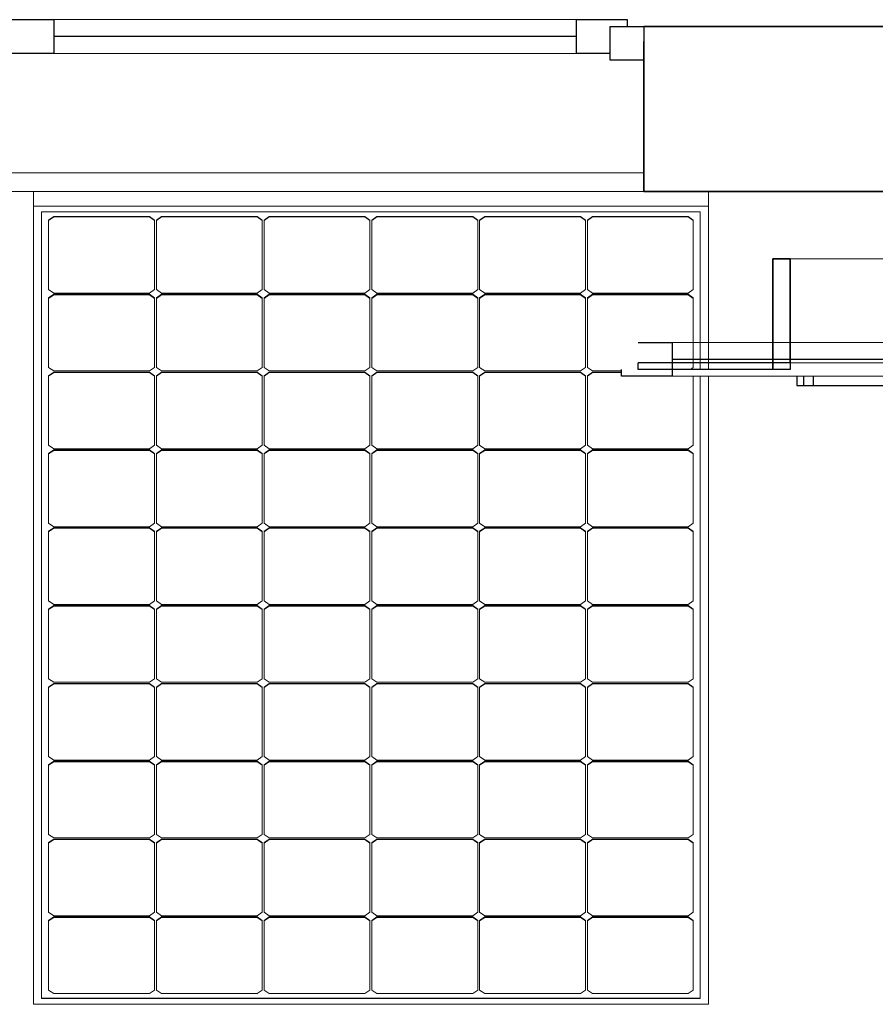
# Model space of a CAD drawing. Header units: metres. Extents: x -8.4 to -0.4, y -17.3 to -5.5.
# Tile 4 of 8: x -5.6 to -4.3, y -17.3 to -15.8. Entities that reach past the tile are written whole.
import ezdxf

# ---------------------------------------------------------------- set-up
doc = ezdxf.new("R2010")
doc.units = ezdxf.units.M
for name, color, linetype, lineweight in [('A-GENM', 13, 'Continuous', 18), ('A-GLAZ', 151, 'Continuous', 18), ('A-WALL', 113, 'Continuous', 18), ('I-WALL', 2, 'Continuous', 18)]:
    doc.layers.add(name, color=color, linetype=linetype, lineweight=lineweight)

# ---------------------------------------------------------------- blocks, each defined once
blk = doc.blocks.new('Ventana monoblock practicable_ 2 hojas sin cajon para poner emparchado - CA-02_ SALÓN - DORMITORIO SUR-215038-PRIMERA')
at = {"layer": 'A-GLAZ', "lineweight": 35}
for p, q in [((-0.95, -0.1), (-0.95, 0.0948)), ((0.95, 0.0948), (0.95, -0.1))]:
    blk.add_line(p, q, dxfattribs=at)
at = {"layer": 'A-GLAZ'}
for p, q in [((-0.95, 0.0948), (0.95, 0.0948)), ((-0.85, -0.0824), (-0.075, -0.0824)), ((0.85, -0.0824), (0.075, -0.0824)), ((-0.85, -0.1324), (-0.075, -0.1324)), ((0.85, -0.1324), (0.075, -0.1324))]:
    blk.add_line(p, q, dxfattribs=at)
at = {"layer": 'A-GLAZ', "lineweight": 25}
for p, q in [((-0.95, -0.1224), (-0.95, -0.0724)), ((-0.95, -0.0724), (-0.9, -0.0724)), ((-0.9, -0.0724), (-0.9, -0.1224)), ((0.95, -0.0724), (0.9, -0.0724)), ((0.9, -0.0724), (0.9, -0.1224)), ((0.95, -0.1224), (0.95, -0.0724)), ((-0.9, -0.0824), (-0.85, -0.0824)), ((-0.85, -0.0824), (-0.85, -0.1324)), ((-0.075, -0.1324), (-0.075, -0.0824)), ((-0.075, -0.0824), (0, -0.0824)), ((0, -0.0824), (0.075, -0.0824)), ((0, -0.0824), (0, -0.1324)), ((0.075, -0.0824), (0.075, -0.1324)), ((0.85, -0.0824), (0.9, -0.0824)), ((0.85, -0.0824), (0.85, -0.1324)), ((-0.85, -0.1074), (-0.075, -0.1074)), ((0.075, -0.1074), (0.85, -0.1074)), ((-0.9, -0.1224), (-0.95, -0.1224)), ((-0.925, -0.1324), (-0.925, -0.1224)), ((0.9, -0.1224), (0.95, -0.1224)), ((0.925, -0.1324), (0.925, -0.1224)), ((-0.85, -0.1324), (-0.925, -0.1324)), ((0, -0.1324), (-0.075, -0.1324)), ((0.075, -0.1324), (0, -0.1324)), ((0.85, -0.1324), (0.925, -0.1324))]:
    blk.add_line(p, q, dxfattribs=at)
blk = doc.blocks.new('Ventana oscilobatiente_ 1 hoja - Chimenea solar-215054-PRIMERA')
at = {"layer": 'A-GLAZ', "lineweight": 35}
for p, q in [((-0.325, -0.072), (-0.325, 0.082)), ((0.325, 0.082), (0.325, -0.072))]:
    blk.add_line(p, q, dxfattribs=at)
at = {"layer": 'A-GLAZ'}
for p, q in [((-0.325, 0.082), (0.325, 0.082)), ((0.5, -0.042), (-0.5, -0.042)), ((0.55, -0.072), (-0.55, -0.072)), ((-0.5, -0.092), (0.5, -0.092))]:
    blk.add_line(p, q, dxfattribs=at)
at = {"layer": 'A-GLAZ', "lineweight": 25}
for p, q in [((-0.55, -0.042), (-0.5, -0.042)), ((-0.5, -0.042), (-0.5, -0.092)), ((0.5, -0.042), (0.55, -0.042)), ((0.5, -0.042), (0.5, -0.092)), ((-0.55, -0.082), (-0.55, -0.072)), ((-0.325, -0.072), (-0.55, -0.072)), ((-0.5, -0.067), (0.5, -0.067)), ((-0.325, -0.072), (-0.325, -0.082)), ((0.325, -0.072), (0.325, -0.082)), ((0.55, -0.072), (0.325, -0.072)), ((0.55, -0.082), (0.55, -0.072)), ((-0.575, -0.092), (-0.575, -0.082)), ((-0.325, -0.082), (-0.55, -0.082)), ((0.3, -0.092), (0.3, -0.082)), ((0.325, -0.082), (0.55, -0.082)), ((-0.5, -0.092), (-0.575, -0.092)), ((-0.315, -0.092), (-0.315, -0.106)), ((-0.305, -0.092), (-0.305, -0.106)), ((-0.29, -0.106), (-0.29, -0.092)), ((0.29, -0.092), (0.29, -0.106)), ((0.5, -0.092), (0.3, -0.092)), ((0.305, -0.106), (0.305, -0.092)), ((0.315, -0.106), (0.315, -0.092)), ((-0.315, -0.106), (-0.29, -0.106)), ((-0.305, -0.106), (0.305, -0.106)), ((0.29, -0.106), (0.315, -0.106))]:
    blk.add_line(p, q, dxfattribs=at)
blk = doc.blocks.new('Kit Sunfix aero duo - Sunmodule Plus mono-144986-PRIMERA')
at = {"layer": 'A-GENM'}
for p, q in [((-5.5738, -16.1149), (-5.5738, -16.0931)), ((-4.5728, -16.0931), (-4.5728, -16.1149)), ((-5.5738, -17.2993), (-5.5738, -16.1149)), ((-4.5728, -16.1149), (-5.5738, -16.1149)), ((-5.5618, -16.1234), (-5.5618, -17.2908)), ((-4.5848, -16.1234), (-5.5618, -16.1234)), ((-4.5848, -16.3573), (-4.5848, -16.1234)), ((-4.5728, -16.1149), (-4.5728, -16.3573)), ((-5.5513, -16.1356), (-5.5438, -16.1303)), ((-5.5438, -16.131), (-5.5513, -16.1363)), ((-5.5513, -16.1363), (-5.5513, -16.1356)), ((-5.5513, -16.1363), (-5.5513, -16.2389)), ((-5.5438, -16.1303), (-5.4018, -16.1303)), ((-5.5438, -16.1303), (-5.5438, -16.131)), ((-5.4018, -16.131), (-5.5438, -16.131)), ((-5.4018, -16.1303), (-5.3943, -16.1356)), ((-5.4018, -16.131), (-5.4018, -16.1303)), ((-5.3943, -16.1363), (-5.4018, -16.131)), ((-5.3943, -16.1363), (-5.3943, -16.1356)), ((-5.3943, -16.2389), (-5.3943, -16.1363)), ((-5.3915, -16.1356), (-5.384, -16.1303)), ((-5.384, -16.131), (-5.3915, -16.1363)), ((-5.3915, -16.1363), (-5.3915, -16.1356)), ((-5.3915, -16.1363), (-5.3915, -16.2389)), ((-5.384, -16.1303), (-5.242, -16.1303)), ((-5.384, -16.1303), (-5.384, -16.131)), ((-5.242, -16.131), (-5.384, -16.131)), ((-5.242, -16.1303), (-5.2345, -16.1356)), ((-5.242, -16.131), (-5.242, -16.1303)), ((-5.2345, -16.1363), (-5.242, -16.131)), ((-5.2345, -16.1363), (-5.2345, -16.1356)), ((-5.2345, -16.2389), (-5.2345, -16.1363)), ((-5.2317, -16.1356), (-5.2242, -16.1303)), ((-5.2242, -16.131), (-5.2317, -16.1363)), ((-5.2317, -16.1363), (-5.2317, -16.1356)), ((-5.2317, -16.1363), (-5.2317, -16.2389)), ((-5.2242, -16.1303), (-5.0822, -16.1303)), ((-5.2242, -16.1303), (-5.2242, -16.131)), ((-5.0822, -16.131), (-5.2242, -16.131)), ((-5.0822, -16.1303), (-5.0747, -16.1356)), ((-5.0822, -16.131), (-5.0822, -16.1303)), ((-5.0747, -16.1363), (-5.0822, -16.131)), ((-5.0747, -16.1363), (-5.0747, -16.1356)), ((-5.0747, -16.2389), (-5.0747, -16.1363)), ((-5.0719, -16.1356), (-5.0644, -16.1303)), ((-5.0644, -16.131), (-5.0719, -16.1363)), ((-5.0719, -16.1363), (-5.0719, -16.1356)), ((-5.0719, -16.1363), (-5.0719, -16.2389)), ((-5.0644, -16.1303), (-4.9224, -16.1303)), ((-5.0644, -16.1303), (-5.0644, -16.131)), ((-4.9224, -16.131), (-5.0644, -16.131)), ((-4.9224, -16.1303), (-4.9149, -16.1356)), ((-4.9224, -16.131), (-4.9224, -16.1303)), ((-4.9149, -16.1363), (-4.9224, -16.131)), ((-4.9149, -16.1363), (-4.9149, -16.1356)), ((-4.9149, -16.2389), (-4.9149, -16.1363)), ((-4.9121, -16.1356), (-4.9046, -16.1303)), ((-4.9046, -16.131), (-4.9121, -16.1363)), ((-4.9121, -16.1363), (-4.9121, -16.1356)), ((-4.9121, -16.1363), (-4.9121, -16.2389)), ((-4.9046, -16.1303), (-4.7626, -16.1303)), ((-4.9046, -16.1303), (-4.9046, -16.131)), ((-4.7626, -16.131), (-4.9046, -16.131)), ((-4.7626, -16.1303), (-4.7551, -16.1356)), ((-4.7626, -16.131), (-4.7626, -16.1303)), ((-4.7551, -16.1363), (-4.7626, -16.131)), ((-4.7551, -16.1363), (-4.7551, -16.1356)), ((-4.7551, -16.2389), (-4.7551, -16.1363)), ((-4.7523, -16.1356), (-4.7448, -16.1303)), ((-4.7448, -16.131), (-4.7523, -16.1363)), ((-4.7523, -16.1363), (-4.7523, -16.1356)), ((-4.7523, -16.1363), (-4.7523, -16.2389)), ((-4.7448, -16.1303), (-4.6028, -16.1303)), ((-4.7448, -16.1303), (-4.7448, -16.131)), ((-4.6028, -16.131), (-4.7448, -16.131)), ((-4.6028, -16.1303), (-4.5953, -16.1356)), ((-4.6028, -16.131), (-4.6028, -16.1303)), ((-4.5953, -16.1363), (-4.6028, -16.131)), ((-4.5953, -16.1363), (-4.5953, -16.1356)), ((-4.5953, -16.2389), (-4.5953, -16.1363)), ((-5.5513, -16.2389), (-5.5438, -16.2442)), ((-5.5513, -16.2511), (-5.5438, -16.2458)), ((-5.5438, -16.2442), (-5.4018, -16.2442)), ((-5.5438, -16.2458), (-5.4018, -16.2458)), ((-5.5438, -16.2458), (-5.5438, -16.2465)), ((-5.4018, -16.2442), (-5.3943, -16.2389)), ((-5.4018, -16.2458), (-5.3943, -16.2511)), ((-5.4018, -16.2465), (-5.4018, -16.2458)), ((-5.3915, -16.2389), (-5.384, -16.2442)), ((-5.3915, -16.2511), (-5.384, -16.2458)), ((-5.384, -16.2442), (-5.242, -16.2442)), ((-5.384, -16.2458), (-5.242, -16.2458)), ((-5.384, -16.2458), (-5.384, -16.2465)), ((-5.242, -16.2442), (-5.2345, -16.2389)), ((-5.242, -16.2458), (-5.2345, -16.2511)), ((-5.242, -16.2465), (-5.242, -16.2458)), ((-5.2317, -16.2389), (-5.2242, -16.2442)), ((-5.2317, -16.2511), (-5.2242, -16.2458)), ((-5.2242, -16.2442), (-5.0822, -16.2442)), ((-5.2242, -16.2458), (-5.0822, -16.2458)), ((-5.2242, -16.2458), (-5.2242, -16.2465)), ((-5.0822, -16.2442), (-5.0747, -16.2389)), ((-5.0822, -16.2458), (-5.0747, -16.2511)), ((-5.0822, -16.2465), (-5.0822, -16.2458)), ((-5.0719, -16.2389), (-5.0644, -16.2442)), ((-5.0719, -16.2511), (-5.0644, -16.2458)), ((-5.0644, -16.2442), (-4.9224, -16.2442)), ((-5.0644, -16.2458), (-4.9224, -16.2458)), ((-5.0644, -16.2458), (-5.0644, -16.2465)), ((-4.9224, -16.2442), (-4.9149, -16.2389)), ((-4.9224, -16.2458), (-4.9149, -16.2511)), ((-4.9224, -16.2465), (-4.9224, -16.2458)), ((-4.9121, -16.2389), (-4.9046, -16.2442)), ((-4.9121, -16.2511), (-4.9046, -16.2458)), ((-4.9046, -16.2442), (-4.7626, -16.2442)), ((-4.9046, -16.2458), (-4.7626, -16.2458)), ((-4.9046, -16.2458), (-4.9046, -16.2465)), ((-4.7626, -16.2442), (-4.7551, -16.2389)), ((-4.7626, -16.2458), (-4.7551, -16.2511)), ((-4.7626, -16.2465), (-4.7626, -16.2458)), ((-4.7523, -16.2389), (-4.7448, -16.2442)), ((-4.7523, -16.2511), (-4.7448, -16.2458)), ((-4.7448, -16.2442), (-4.6028, -16.2442)), ((-4.7448, -16.2458), (-4.6028, -16.2458)), ((-4.7448, -16.2458), (-4.7448, -16.2465)), ((-4.6028, -16.2442), (-4.5953, -16.2389)), ((-4.6028, -16.2458), (-4.5953, -16.2511)), ((-4.6028, -16.2465), (-4.6028, -16.2458)), ((-5.5438, -16.2465), (-5.5513, -16.2518)), ((-5.5513, -16.2518), (-5.5513, -16.2511)), ((-5.5513, -16.2518), (-5.5513, -16.3543)), ((-5.4018, -16.2465), (-5.5438, -16.2465)), ((-5.3943, -16.2518), (-5.4018, -16.2465)), ((-5.3943, -16.2518), (-5.3943, -16.2511)), ((-5.3943, -16.3543), (-5.3943, -16.2518)), ((-5.384, -16.2465), (-5.3915, -16.2518)), ((-5.3915, -16.2518), (-5.3915, -16.2511)), ((-5.3915, -16.2518), (-5.3915, -16.3543)), ((-5.242, -16.2465), (-5.384, -16.2465)), ((-5.2345, -16.2518), (-5.242, -16.2465)), ((-5.2345, -16.2518), (-5.2345, -16.2511)), ((-5.2345, -16.3543), (-5.2345, -16.2518)), ((-5.2242, -16.2465), (-5.2317, -16.2518)), ((-5.2317, -16.2518), (-5.2317, -16.2511)), ((-5.2317, -16.2518), (-5.2317, -16.3543)), ((-5.0822, -16.2465), (-5.2242, -16.2465)), ((-5.0747, -16.2518), (-5.0822, -16.2465)), ((-5.0747, -16.2518), (-5.0747, -16.2511)), ((-5.0747, -16.3543), (-5.0747, -16.2518)), ((-5.0644, -16.2465), (-5.0719, -16.2518)), ((-5.0719, -16.2518), (-5.0719, -16.2511)), ((-5.0719, -16.2518), (-5.0719, -16.3543)), ((-4.9224, -16.2465), (-5.0644, -16.2465)), ((-4.9149, -16.2518), (-4.9224, -16.2465)), ((-4.9149, -16.2518), (-4.9149, -16.2511)), ((-4.9149, -16.3543), (-4.9149, -16.2518)), ((-4.9046, -16.2465), (-4.9121, -16.2518)), ((-4.9121, -16.2518), (-4.9121, -16.2511)), ((-4.9121, -16.2518), (-4.9121, -16.3543)), ((-4.7626, -16.2465), (-4.9046, -16.2465)), ((-4.7551, -16.2518), (-4.7626, -16.2465)), ((-4.7551, -16.2518), (-4.7551, -16.2511)), ((-4.7551, -16.3543), (-4.7551, -16.2518)), ((-4.7448, -16.2465), (-4.7523, -16.2518)), ((-4.7523, -16.2518), (-4.7523, -16.2511)), ((-4.7523, -16.2518), (-4.7523, -16.3543)), ((-4.6028, -16.2465), (-4.7448, -16.2465)), ((-4.5953, -16.2518), (-4.6028, -16.2465)), ((-4.5953, -16.2518), (-4.5953, -16.2511)), ((-4.5953, -16.3543), (-4.5953, -16.2518)), ((-5.5513, -16.3543), (-5.5438, -16.3596)), ((-5.5513, -16.3666), (-5.5438, -16.3613)), ((-5.5438, -16.362), (-5.5513, -16.3673)), ((-5.5438, -16.3596), (-5.4018, -16.3596)), ((-5.5438, -16.3613), (-5.4018, -16.3613)), ((-5.5438, -16.3613), (-5.5438, -16.362)), ((-5.4018, -16.362), (-5.5438, -16.362)), ((-5.4018, -16.3596), (-5.3943, -16.3543)), ((-5.4018, -16.3613), (-5.3943, -16.3666)), ((-5.4018, -16.362), (-5.4018, -16.3613)), ((-5.3943, -16.3673), (-5.4018, -16.362)), ((-5.3915, -16.3543), (-5.384, -16.3596)), ((-5.3915, -16.3666), (-5.384, -16.3613)), ((-5.384, -16.362), (-5.3915, -16.3673)), ((-5.384, -16.3596), (-5.242, -16.3596)), ((-5.384, -16.3613), (-5.242, -16.3613)), ((-5.384, -16.3613), (-5.384, -16.362)), ((-5.242, -16.362), (-5.384, -16.362)), ((-5.242, -16.3596), (-5.2345, -16.3543)), ((-5.242, -16.3613), (-5.2345, -16.3666)), ((-5.242, -16.362), (-5.242, -16.3613)), ((-5.2345, -16.3673), (-5.242, -16.362)), ((-5.2317, -16.3543), (-5.2242, -16.3596)), ((-5.2317, -16.3666), (-5.2242, -16.3613)), ((-5.2242, -16.362), (-5.2317, -16.3673)), ((-5.2242, -16.3596), (-5.0822, -16.3596)), ((-5.2242, -16.3613), (-5.0822, -16.3613)), ((-5.2242, -16.3613), (-5.2242, -16.362)), ((-5.0822, -16.362), (-5.2242, -16.362)), ((-5.0822, -16.3596), (-5.0747, -16.3543)), ((-5.0822, -16.3613), (-5.0747, -16.3666)), ((-5.0822, -16.362), (-5.0822, -16.3613)), ((-5.0747, -16.3673), (-5.0822, -16.362)), ((-5.0719, -16.3543), (-5.0644, -16.3596)), ((-5.0719, -16.3666), (-5.0644, -16.3613)), ((-5.0644, -16.362), (-5.0719, -16.3673)), ((-5.0644, -16.3596), (-4.9224, -16.3596)), ((-5.0644, -16.3613), (-4.9224, -16.3613)), ((-5.0644, -16.3613), (-5.0644, -16.362)), ((-4.9224, -16.362), (-5.0644, -16.362)), ((-4.9224, -16.3596), (-4.9149, -16.3543)), ((-4.9224, -16.3613), (-4.9149, -16.3666)), ((-4.9224, -16.362), (-4.9224, -16.3613)), ((-4.9149, -16.3673), (-4.9224, -16.362)), ((-4.9121, -16.3543), (-4.9046, -16.3596)), ((-4.9121, -16.3666), (-4.9046, -16.3613)), ((-4.9046, -16.362), (-4.9121, -16.3673)), ((-4.9046, -16.3596), (-4.7626, -16.3596)), ((-4.9046, -16.3613), (-4.7626, -16.3613)), ((-4.9046, -16.3613), (-4.9046, -16.362)), ((-4.7626, -16.362), (-4.9046, -16.362)), ((-4.7626, -16.3596), (-4.7551, -16.3543)), ((-4.7626, -16.3613), (-4.7551, -16.3666)), ((-4.7626, -16.362), (-4.7626, -16.3613)), ((-4.7551, -16.3673), (-4.7626, -16.362)), ((-4.7523, -16.3543), (-4.7448, -16.3596)), ((-4.7523, -16.3666), (-4.7448, -16.3613)), ((-4.7448, -16.362), (-4.7523, -16.3673)), ((-4.7448, -16.3596), (-4.7017, -16.3596)), ((-4.7448, -16.3613), (-4.7017, -16.3613)), ((-4.7448, -16.3613), (-4.7448, -16.362)), ((-4.7017, -16.362), (-4.7448, -16.362)), ((-4.5995, -16.3573), (-4.5953, -16.3543)), ((-5.5513, -16.3673), (-5.5513, -16.3666)), ((-5.5513, -16.3673), (-5.5513, -16.4698)), ((-5.3943, -16.3673), (-5.3943, -16.3666)), ((-5.3943, -16.4698), (-5.3943, -16.3673)), ((-5.3915, -16.3673), (-5.3915, -16.3666)), ((-5.3915, -16.3673), (-5.3915, -16.4698)), ((-5.2345, -16.3673), (-5.2345, -16.3666)), ((-5.2345, -16.4698), (-5.2345, -16.3673)), ((-5.2317, -16.3673), (-5.2317, -16.3666)), ((-5.2317, -16.3673), (-5.2317, -16.4698)), ((-5.0747, -16.3673), (-5.0747, -16.3666)), ((-5.0747, -16.4698), (-5.0747, -16.3673)), ((-5.0719, -16.3673), (-5.0719, -16.3666)), ((-5.0719, -16.3673), (-5.0719, -16.4698)), ((-4.9149, -16.3673), (-4.9149, -16.3666)), ((-4.9149, -16.4698), (-4.9149, -16.3673)), ((-4.9121, -16.3673), (-4.9121, -16.3666)), ((-4.9121, -16.3673), (-4.9121, -16.4698)), ((-4.7551, -16.3673), (-4.7551, -16.3666)), ((-4.7551, -16.4698), (-4.7551, -16.3673)), ((-4.7523, -16.3673), (-4.7523, -16.3666)), ((-4.7523, -16.3673), (-4.7523, -16.4698)), ((-4.5953, -16.4698), (-4.5953, -16.3673)), ((-4.5848, -17.2908), (-4.5848, -16.3673)), ((-4.5728, -16.3673), (-4.5728, -17.2993)), ((-5.5513, -16.4698), (-5.5438, -16.4751)), ((-5.5513, -16.482), (-5.5438, -16.4767)), ((-5.5438, -16.4774), (-5.5513, -16.4827)), ((-5.5438, -16.4751), (-5.4018, -16.4751)), ((-5.5438, -16.4767), (-5.4018, -16.4767)), ((-5.5438, -16.4767), (-5.5438, -16.4774)), ((-5.4018, -16.4774), (-5.5438, -16.4774)), ((-5.4018, -16.4751), (-5.3943, -16.4698)), ((-5.4018, -16.4767), (-5.3943, -16.482)), ((-5.4018, -16.4774), (-5.4018, -16.4767)), ((-5.3943, -16.4827), (-5.4018, -16.4774)), ((-5.3915, -16.4698), (-5.384, -16.4751)), ((-5.3915, -16.482), (-5.384, -16.4767)), ((-5.384, -16.4774), (-5.3915, -16.4827)), ((-5.384, -16.4751), (-5.242, -16.4751)), ((-5.384, -16.4767), (-5.242, -16.4767)), ((-5.384, -16.4767), (-5.384, -16.4774)), ((-5.242, -16.4774), (-5.384, -16.4774)), ((-5.242, -16.4751), (-5.2345, -16.4698)), ((-5.242, -16.4767), (-5.2345, -16.482)), ((-5.242, -16.4774), (-5.242, -16.4767)), ((-5.2345, -16.4827), (-5.242, -16.4774)), ((-5.2317, -16.4698), (-5.2242, -16.4751)), ((-5.2317, -16.482), (-5.2242, -16.4767)), ((-5.2242, -16.4774), (-5.2317, -16.4827)), ((-5.2242, -16.4751), (-5.0822, -16.4751)), ((-5.2242, -16.4767), (-5.0822, -16.4767)), ((-5.2242, -16.4767), (-5.2242, -16.4774)), ((-5.0822, -16.4774), (-5.2242, -16.4774)), ((-5.0822, -16.4751), (-5.0747, -16.4698)), ((-5.0822, -16.4767), (-5.0747, -16.482)), ((-5.0822, -16.4774), (-5.0822, -16.4767)), ((-5.0747, -16.4827), (-5.0822, -16.4774)), ((-5.0719, -16.4698), (-5.0644, -16.4751)), ((-5.0719, -16.482), (-5.0644, -16.4767)), ((-5.0644, -16.4774), (-5.0719, -16.4827)), ((-5.0644, -16.4751), (-4.9224, -16.4751)), ((-5.0644, -16.4767), (-4.9224, -16.4767)), ((-5.0644, -16.4767), (-5.0644, -16.4774)), ((-4.9224, -16.4774), (-5.0644, -16.4774)), ((-4.9224, -16.4751), (-4.9149, -16.4698)), ((-4.9224, -16.4767), (-4.9149, -16.482)), ((-4.9224, -16.4774), (-4.9224, -16.4767)), ((-4.9149, -16.4827), (-4.9224, -16.4774)), ((-4.9121, -16.4698), (-4.9046, -16.4751)), ((-4.9121, -16.482), (-4.9046, -16.4767)), ((-4.9046, -16.4774), (-4.9121, -16.4827)), ((-4.9046, -16.4751), (-4.7626, -16.4751)), ((-4.9046, -16.4767), (-4.7626, -16.4767)), ((-4.9046, -16.4767), (-4.9046, -16.4774)), ((-4.7626, -16.4774), (-4.9046, -16.4774)), ((-4.7626, -16.4751), (-4.7551, -16.4698)), ((-4.7626, -16.4767), (-4.7551, -16.482)), ((-4.7626, -16.4774), (-4.7626, -16.4767)), ((-4.7551, -16.4827), (-4.7626, -16.4774)), ((-4.7523, -16.4698), (-4.7448, -16.4751)), ((-4.7523, -16.482), (-4.7448, -16.4767)), ((-4.7448, -16.4774), (-4.7523, -16.4827)), ((-4.7448, -16.4751), (-4.6028, -16.4751)), ((-4.7448, -16.4767), (-4.6028, -16.4767)), ((-4.7448, -16.4767), (-4.7448, -16.4774)), ((-4.6028, -16.4774), (-4.7448, -16.4774)), ((-4.6028, -16.4751), (-4.5953, -16.4698)), ((-4.6028, -16.4767), (-4.5953, -16.482)), ((-4.6028, -16.4774), (-4.6028, -16.4767)), ((-4.5953, -16.4827), (-4.6028, -16.4774)), ((-5.5513, -16.4827), (-5.5513, -16.482)), ((-5.5513, -16.4827), (-5.5513, -16.5853)), ((-5.3943, -16.4827), (-5.3943, -16.482)), ((-5.3943, -16.5853), (-5.3943, -16.4827)), ((-5.3915, -16.4827), (-5.3915, -16.482)), ((-5.3915, -16.4827), (-5.3915, -16.5853)), ((-5.2345, -16.4827), (-5.2345, -16.482)), ((-5.2345, -16.5853), (-5.2345, -16.4827)), ((-5.2317, -16.4827), (-5.2317, -16.482)), ((-5.2317, -16.4827), (-5.2317, -16.5853)), ((-5.0747, -16.4827), (-5.0747, -16.482)), ((-5.0747, -16.5853), (-5.0747, -16.4827)), ((-5.0719, -16.4827), (-5.0719, -16.482)), ((-5.0719, -16.4827), (-5.0719, -16.5853)), ((-4.9149, -16.4827), (-4.9149, -16.482)), ((-4.9149, -16.5853), (-4.9149, -16.4827)), ((-4.9121, -16.4827), (-4.9121, -16.482)), ((-4.9121, -16.4827), (-4.9121, -16.5853)), ((-4.7551, -16.4827), (-4.7551, -16.482)), ((-4.7551, -16.5853), (-4.7551, -16.4827)), ((-4.7523, -16.4827), (-4.7523, -16.482)), ((-4.7523, -16.4827), (-4.7523, -16.5853)), ((-4.5953, -16.4827), (-4.5953, -16.482)), ((-4.5953, -16.5853), (-4.5953, -16.4827)), ((-5.5513, -16.5853), (-5.5438, -16.5906)), ((-5.5513, -16.5975), (-5.5438, -16.5922)), ((-5.5438, -16.5929), (-5.5513, -16.5982)), ((-5.5438, -16.5906), (-5.4018, -16.5906)), ((-5.5438, -16.5922), (-5.4018, -16.5922)), ((-5.5438, -16.5922), (-5.5438, -16.5929)), ((-5.4018, -16.5929), (-5.5438, -16.5929)), ((-5.4018, -16.5906), (-5.3943, -16.5853)), ((-5.4018, -16.5922), (-5.3943, -16.5975)), ((-5.4018, -16.5929), (-5.4018, -16.5922)), ((-5.3943, -16.5982), (-5.4018, -16.5929)), ((-5.3915, -16.5853), (-5.384, -16.5906)), ((-5.3915, -16.5975), (-5.384, -16.5922)), ((-5.384, -16.5929), (-5.3915, -16.5982)), ((-5.384, -16.5906), (-5.242, -16.5906)), ((-5.384, -16.5922), (-5.242, -16.5922)), ((-5.384, -16.5922), (-5.384, -16.5929)), ((-5.242, -16.5929), (-5.384, -16.5929)), ((-5.242, -16.5906), (-5.2345, -16.5853)), ((-5.242, -16.5922), (-5.2345, -16.5975)), ((-5.242, -16.5929), (-5.242, -16.5922)), ((-5.2345, -16.5982), (-5.242, -16.5929)), ((-5.2317, -16.5853), (-5.2242, -16.5906)), ((-5.2317, -16.5975), (-5.2242, -16.5922)), ((-5.2242, -16.5929), (-5.2317, -16.5982)), ((-5.2242, -16.5906), (-5.0822, -16.5906)), ((-5.2242, -16.5922), (-5.0822, -16.5922)), ((-5.2242, -16.5922), (-5.2242, -16.5929)), ((-5.0822, -16.5929), (-5.2242, -16.5929)), ((-5.0822, -16.5906), (-5.0747, -16.5853)), ((-5.0822, -16.5922), (-5.0747, -16.5975)), ((-5.0822, -16.5929), (-5.0822, -16.5922)), ((-5.0747, -16.5982), (-5.0822, -16.5929)), ((-5.0719, -16.5853), (-5.0644, -16.5906)), ((-5.0719, -16.5975), (-5.0644, -16.5922)), ((-5.0644, -16.5929), (-5.0719, -16.5982)), ((-5.0644, -16.5906), (-4.9224, -16.5906)), ((-5.0644, -16.5922), (-4.9224, -16.5922)), ((-5.0644, -16.5922), (-5.0644, -16.5929)), ((-4.9224, -16.5929), (-5.0644, -16.5929)), ((-4.9224, -16.5906), (-4.9149, -16.5853)), ((-4.9224, -16.5922), (-4.9149, -16.5975)), ((-4.9224, -16.5929), (-4.9224, -16.5922)), ((-4.9149, -16.5982), (-4.9224, -16.5929)), ((-4.9121, -16.5853), (-4.9046, -16.5906)), ((-4.9121, -16.5975), (-4.9046, -16.5922)), ((-4.9046, -16.5929), (-4.9121, -16.5982)), ((-4.9046, -16.5906), (-4.7626, -16.5906)), ((-4.9046, -16.5922), (-4.7626, -16.5922)), ((-4.9046, -16.5922), (-4.9046, -16.5929)), ((-4.7626, -16.5929), (-4.9046, -16.5929)), ((-4.7626, -16.5906), (-4.7551, -16.5853)), ((-4.7626, -16.5922), (-4.7551, -16.5975)), ((-4.7626, -16.5929), (-4.7626, -16.5922)), ((-4.7551, -16.5982), (-4.7626, -16.5929)), ((-4.7523, -16.5853), (-4.7448, -16.5906)), ((-4.7523, -16.5975), (-4.7448, -16.5922)), ((-4.7448, -16.5929), (-4.7523, -16.5982)), ((-4.7448, -16.5906), (-4.6028, -16.5906)), ((-4.7448, -16.5922), (-4.6028, -16.5922)), ((-4.7448, -16.5922), (-4.7448, -16.5929)), ((-4.6028, -16.5929), (-4.7448, -16.5929)), ((-4.6028, -16.5906), (-4.5953, -16.5853)), ((-4.6028, -16.5922), (-4.5953, -16.5975)), ((-4.6028, -16.5929), (-4.6028, -16.5922)), ((-4.5953, -16.5982), (-4.6028, -16.5929)), ((-5.5513, -16.5982), (-5.5513, -16.5975)), ((-5.5513, -16.5982), (-5.5513, -16.7008)), ((-5.3943, -16.5982), (-5.3943, -16.5975)), ((-5.3943, -16.7008), (-5.3943, -16.5982)), ((-5.3915, -16.5982), (-5.3915, -16.5975)), ((-5.3915, -16.5982), (-5.3915, -16.7008)), ((-5.2345, -16.5982), (-5.2345, -16.5975)), ((-5.2345, -16.7008), (-5.2345, -16.5982)), ((-5.2317, -16.5982), (-5.2317, -16.5975)), ((-5.2317, -16.5982), (-5.2317, -16.7008)), ((-5.0747, -16.5982), (-5.0747, -16.5975)), ((-5.0747, -16.7008), (-5.0747, -16.5982)), ((-5.0719, -16.5982), (-5.0719, -16.5975)), ((-5.0719, -16.5982), (-5.0719, -16.7008)), ((-4.9149, -16.5982), (-4.9149, -16.5975)), ((-4.9149, -16.7008), (-4.9149, -16.5982)), ((-4.9121, -16.5982), (-4.9121, -16.5975)), ((-4.9121, -16.5982), (-4.9121, -16.7008)), ((-4.7551, -16.5982), (-4.7551, -16.5975)), ((-4.7551, -16.7008), (-4.7551, -16.5982)), ((-4.7523, -16.5982), (-4.7523, -16.5975)), ((-4.7523, -16.5982), (-4.7523, -16.7008)), ((-4.5953, -16.5982), (-4.5953, -16.5975)), ((-4.5953, -16.7008), (-4.5953, -16.5982)), ((-5.5513, -16.7008), (-5.5438, -16.7061)), ((-5.5513, -16.713), (-5.5438, -16.7077)), ((-5.5438, -16.7084), (-5.5513, -16.7137)), ((-5.5513, -16.7137), (-5.5513, -16.713)), ((-5.5438, -16.7061), (-5.4018, -16.7061)), ((-5.5438, -16.7077), (-5.4018, -16.7077)), ((-5.5438, -16.7077), (-5.5438, -16.7084)), ((-5.4018, -16.7084), (-5.5438, -16.7084)), ((-5.4018, -16.7061), (-5.3943, -16.7008)), ((-5.4018, -16.7077), (-5.3943, -16.713)), ((-5.4018, -16.7084), (-5.4018, -16.7077)), ((-5.3943, -16.7137), (-5.4018, -16.7084)), ((-5.3943, -16.7137), (-5.3943, -16.713)), ((-5.3915, -16.7008), (-5.384, -16.7061)), ((-5.3915, -16.713), (-5.384, -16.7077)), ((-5.384, -16.7084), (-5.3915, -16.7137)), ((-5.3915, -16.7137), (-5.3915, -16.713)), ((-5.384, -16.7061), (-5.242, -16.7061)), ((-5.384, -16.7077), (-5.242, -16.7077)), ((-5.384, -16.7077), (-5.384, -16.7084)), ((-5.242, -16.7084), (-5.384, -16.7084)), ((-5.242, -16.7061), (-5.2345, -16.7008)), ((-5.242, -16.7077), (-5.2345, -16.713)), ((-5.242, -16.7084), (-5.242, -16.7077)), ((-5.2345, -16.7137), (-5.242, -16.7084)), ((-5.2345, -16.7137), (-5.2345, -16.713)), ((-5.2317, -16.7008), (-5.2242, -16.7061)), ((-5.2317, -16.713), (-5.2242, -16.7077)), ((-5.2242, -16.7084), (-5.2317, -16.7137)), ((-5.2317, -16.7137), (-5.2317, -16.713)), ((-5.2242, -16.7061), (-5.0822, -16.7061)), ((-5.2242, -16.7077), (-5.0822, -16.7077)), ((-5.2242, -16.7077), (-5.2242, -16.7084)), ((-5.0822, -16.7084), (-5.2242, -16.7084)), ((-5.0822, -16.7061), (-5.0747, -16.7008)), ((-5.0822, -16.7077), (-5.0747, -16.713)), ((-5.0822, -16.7084), (-5.0822, -16.7077)), ((-5.0747, -16.7137), (-5.0822, -16.7084)), ((-5.0747, -16.7137), (-5.0747, -16.713)), ((-5.0719, -16.7008), (-5.0644, -16.7061)), ((-5.0719, -16.713), (-5.0644, -16.7077)), ((-5.0644, -16.7084), (-5.0719, -16.7137)), ((-5.0719, -16.7137), (-5.0719, -16.713)), ((-5.0644, -16.7061), (-4.9224, -16.7061)), ((-5.0644, -16.7077), (-4.9224, -16.7077)), ((-5.0644, -16.7077), (-5.0644, -16.7084)), ((-4.9224, -16.7084), (-5.0644, -16.7084)), ((-4.9224, -16.7061), (-4.9149, -16.7008)), ((-4.9224, -16.7077), (-4.9149, -16.713)), ((-4.9224, -16.7084), (-4.9224, -16.7077)), ((-4.9149, -16.7137), (-4.9224, -16.7084)), ((-4.9149, -16.7137), (-4.9149, -16.713)), ((-4.9121, -16.7008), (-4.9046, -16.7061)), ((-4.9121, -16.713), (-4.9046, -16.7077)), ((-4.9046, -16.7084), (-4.9121, -16.7137)), ((-4.9121, -16.7137), (-4.9121, -16.713)), ((-4.9046, -16.7061), (-4.7626, -16.7061)), ((-4.9046, -16.7077), (-4.7626, -16.7077)), ((-4.9046, -16.7077), (-4.9046, -16.7084)), ((-4.7626, -16.7084), (-4.9046, -16.7084)), ((-4.7626, -16.7061), (-4.7551, -16.7008)), ((-4.7626, -16.7077), (-4.7551, -16.713)), ((-4.7626, -16.7084), (-4.7626, -16.7077)), ((-4.7551, -16.7137), (-4.7626, -16.7084)), ((-4.7551, -16.7137), (-4.7551, -16.713)), ((-4.7523, -16.7008), (-4.7448, -16.7061)), ((-4.7523, -16.713), (-4.7448, -16.7077)), ((-4.7448, -16.7084), (-4.7523, -16.7137)), ((-4.7523, -16.7137), (-4.7523, -16.713)), ((-4.7448, -16.7061), (-4.6028, -16.7061)), ((-4.7448, -16.7077), (-4.6028, -16.7077)), ((-4.7448, -16.7077), (-4.7448, -16.7084)), ((-4.6028, -16.7084), (-4.7448, -16.7084)), ((-4.6028, -16.7061), (-4.5953, -16.7008)), ((-4.6028, -16.7077), (-4.5953, -16.713)), ((-4.6028, -16.7084), (-4.6028, -16.7077)), ((-4.5953, -16.7137), (-4.6028, -16.7084)), ((-4.5953, -16.7137), (-4.5953, -16.713)), ((-5.5513, -16.7137), (-5.5513, -16.8162)), ((-5.3943, -16.8162), (-5.3943, -16.7137)), ((-5.3915, -16.7137), (-5.3915, -16.8162)), ((-5.2345, -16.8162), (-5.2345, -16.7137)), ((-5.2317, -16.7137), (-5.2317, -16.8162)), ((-5.0747, -16.8162), (-5.0747, -16.7137)), ((-5.0719, -16.7137), (-5.0719, -16.8162)), ((-4.9149, -16.8162), (-4.9149, -16.7137)), ((-4.9121, -16.7137), (-4.9121, -16.8162)), ((-4.7551, -16.8162), (-4.7551, -16.7137)), ((-4.7523, -16.7137), (-4.7523, -16.8162)), ((-4.5953, -16.8162), (-4.5953, -16.7137)), ((-5.5513, -16.8162), (-5.5438, -16.8215)), ((-5.5513, -16.8285), (-5.5438, -16.8232)), ((-5.5438, -16.8239), (-5.5513, -16.8292)), ((-5.5513, -16.8292), (-5.5513, -16.8285)), ((-5.5513, -16.8292), (-5.5513, -16.9317)), ((-5.5438, -16.8215), (-5.4018, -16.8215)), ((-5.5438, -16.8232), (-5.4018, -16.8232)), ((-5.5438, -16.8232), (-5.5438, -16.8239)), ((-5.4018, -16.8239), (-5.5438, -16.8239)), ((-5.4018, -16.8215), (-5.3943, -16.8162)), ((-5.4018, -16.8232), (-5.3943, -16.8285)), ((-5.4018, -16.8239), (-5.4018, -16.8232)), ((-5.3943, -16.8292), (-5.4018, -16.8239)), ((-5.3943, -16.8292), (-5.3943, -16.8285)), ((-5.3943, -16.9317), (-5.3943, -16.8292)), ((-5.3915, -16.8162), (-5.384, -16.8215)), ((-5.3915, -16.8285), (-5.384, -16.8232)), ((-5.384, -16.8239), (-5.3915, -16.8292)), ((-5.3915, -16.8292), (-5.3915, -16.8285)), ((-5.3915, -16.8292), (-5.3915, -16.9317)), ((-5.384, -16.8215), (-5.242, -16.8215)), ((-5.384, -16.8232), (-5.242, -16.8232)), ((-5.384, -16.8232), (-5.384, -16.8239)), ((-5.242, -16.8239), (-5.384, -16.8239)), ((-5.242, -16.8215), (-5.2345, -16.8162)), ((-5.242, -16.8232), (-5.2345, -16.8285)), ((-5.242, -16.8239), (-5.242, -16.8232)), ((-5.2345, -16.8292), (-5.242, -16.8239)), ((-5.2345, -16.8292), (-5.2345, -16.8285)), ((-5.2345, -16.9317), (-5.2345, -16.8292)), ((-5.2317, -16.8162), (-5.2242, -16.8215)), ((-5.2317, -16.8285), (-5.2242, -16.8232)), ((-5.2242, -16.8239), (-5.2317, -16.8292)), ((-5.2317, -16.8292), (-5.2317, -16.8285)), ((-5.2317, -16.8292), (-5.2317, -16.9317)), ((-5.2242, -16.8215), (-5.0822, -16.8215)), ((-5.2242, -16.8232), (-5.0822, -16.8232)), ((-5.2242, -16.8232), (-5.2242, -16.8239)), ((-5.0822, -16.8239), (-5.2242, -16.8239)), ((-5.0822, -16.8215), (-5.0747, -16.8162)), ((-5.0822, -16.8232), (-5.0747, -16.8285)), ((-5.0822, -16.8239), (-5.0822, -16.8232)), ((-5.0747, -16.8292), (-5.0822, -16.8239)), ((-5.0747, -16.8292), (-5.0747, -16.8285)), ((-5.0747, -16.9317), (-5.0747, -16.8292)), ((-5.0719, -16.8162), (-5.0644, -16.8215)), ((-5.0719, -16.8285), (-5.0644, -16.8232)), ((-5.0644, -16.8239), (-5.0719, -16.8292)), ((-5.0719, -16.8292), (-5.0719, -16.8285)), ((-5.0719, -16.8292), (-5.0719, -16.9317)), ((-5.0644, -16.8215), (-4.9224, -16.8215)), ((-5.0644, -16.8232), (-4.9224, -16.8232)), ((-5.0644, -16.8232), (-5.0644, -16.8239)), ((-4.9224, -16.8239), (-5.0644, -16.8239)), ((-4.9224, -16.8215), (-4.9149, -16.8162)), ((-4.9224, -16.8232), (-4.9149, -16.8285)), ((-4.9224, -16.8239), (-4.9224, -16.8232)), ((-4.9149, -16.8292), (-4.9224, -16.8239)), ((-4.9149, -16.8292), (-4.9149, -16.8285)), ((-4.9149, -16.9317), (-4.9149, -16.8292)), ((-4.9121, -16.8162), (-4.9046, -16.8215)), ((-4.9121, -16.8285), (-4.9046, -16.8232)), ((-4.9046, -16.8239), (-4.9121, -16.8292)), ((-4.9121, -16.8292), (-4.9121, -16.8285)), ((-4.9121, -16.8292), (-4.9121, -16.9317)), ((-4.9046, -16.8215), (-4.7626, -16.8215)), ((-4.9046, -16.8232), (-4.7626, -16.8232)), ((-4.9046, -16.8232), (-4.9046, -16.8239)), ((-4.7626, -16.8239), (-4.9046, -16.8239)), ((-4.7626, -16.8215), (-4.7551, -16.8162)), ((-4.7626, -16.8232), (-4.7551, -16.8285)), ((-4.7626, -16.8239), (-4.7626, -16.8232)), ((-4.7551, -16.8292), (-4.7626, -16.8239)), ((-4.7551, -16.8292), (-4.7551, -16.8285)), ((-4.7551, -16.9317), (-4.7551, -16.8292)), ((-4.7523, -16.8162), (-4.7448, -16.8215)), ((-4.7523, -16.8285), (-4.7448, -16.8232)), ((-4.7448, -16.8239), (-4.7523, -16.8292)), ((-4.7523, -16.8292), (-4.7523, -16.8285)), ((-4.7523, -16.8292), (-4.7523, -16.9317)), ((-4.7448, -16.8215), (-4.6028, -16.8215)), ((-4.7448, -16.8232), (-4.6028, -16.8232)), ((-4.7448, -16.8232), (-4.7448, -16.8239)), ((-4.6028, -16.8239), (-4.7448, -16.8239)), ((-4.6028, -16.8215), (-4.5953, -16.8162)), ((-4.6028, -16.8232), (-4.5953, -16.8285)), ((-4.6028, -16.8239), (-4.6028, -16.8232)), ((-4.5953, -16.8292), (-4.6028, -16.8239)), ((-4.5953, -16.8292), (-4.5953, -16.8285)), ((-4.5953, -16.9317), (-4.5953, -16.8292)), ((-5.5513, -16.9317), (-5.5438, -16.937)), ((-5.4018, -16.937), (-5.3943, -16.9317)), ((-5.3915, -16.9317), (-5.384, -16.937)), ((-5.242, -16.937), (-5.2345, -16.9317)), ((-5.2317, -16.9317), (-5.2242, -16.937)), ((-5.0822, -16.937), (-5.0747, -16.9317)), ((-5.0719, -16.9317), (-5.0644, -16.937)), ((-4.9224, -16.937), (-4.9149, -16.9317)), ((-4.9121, -16.9317), (-4.9046, -16.937)), ((-4.7626, -16.937), (-4.7551, -16.9317)), ((-4.7523, -16.9317), (-4.7448, -16.937)), ((-4.6028, -16.937), (-4.5953, -16.9317)), ((-5.5513, -16.9439), (-5.5438, -16.9386)), ((-5.5438, -16.9393), (-5.5513, -16.9446)), ((-5.5513, -16.9446), (-5.5513, -16.9439)), ((-5.5513, -16.9446), (-5.5513, -17.0472)), ((-5.5438, -16.937), (-5.4018, -16.937)), ((-5.5438, -16.9386), (-5.4018, -16.9386)), ((-5.5438, -16.9386), (-5.5438, -16.9393)), ((-5.4018, -16.9393), (-5.5438, -16.9393)), ((-5.4018, -16.9386), (-5.3943, -16.9439)), ((-5.4018, -16.9393), (-5.4018, -16.9386)), ((-5.3943, -16.9446), (-5.4018, -16.9393)), ((-5.3943, -16.9446), (-5.3943, -16.9439)), ((-5.3943, -17.0472), (-5.3943, -16.9446)), ((-5.3915, -16.9439), (-5.384, -16.9386)), ((-5.384, -16.9393), (-5.3915, -16.9446)), ((-5.3915, -16.9446), (-5.3915, -16.9439)), ((-5.3915, -16.9446), (-5.3915, -17.0472)), ((-5.384, -16.937), (-5.242, -16.937)), ((-5.384, -16.9386), (-5.242, -16.9386)), ((-5.384, -16.9386), (-5.384, -16.9393)), ((-5.242, -16.9393), (-5.384, -16.9393)), ((-5.242, -16.9386), (-5.2345, -16.9439)), ((-5.242, -16.9393), (-5.242, -16.9386)), ((-5.2345, -16.9446), (-5.242, -16.9393)), ((-5.2345, -16.9446), (-5.2345, -16.9439)), ((-5.2345, -17.0472), (-5.2345, -16.9446)), ((-5.2317, -16.9439), (-5.2242, -16.9386)), ((-5.2242, -16.9393), (-5.2317, -16.9446)), ((-5.2317, -16.9446), (-5.2317, -16.9439)), ((-5.2317, -16.9446), (-5.2317, -17.0472)), ((-5.2242, -16.937), (-5.0822, -16.937)), ((-5.2242, -16.9386), (-5.0822, -16.9386)), ((-5.2242, -16.9386), (-5.2242, -16.9393)), ((-5.0822, -16.9393), (-5.2242, -16.9393)), ((-5.0822, -16.9386), (-5.0747, -16.9439)), ((-5.0822, -16.9393), (-5.0822, -16.9386)), ((-5.0747, -16.9446), (-5.0822, -16.9393)), ((-5.0747, -16.9446), (-5.0747, -16.9439)), ((-5.0747, -17.0472), (-5.0747, -16.9446)), ((-5.0719, -16.9439), (-5.0644, -16.9386)), ((-5.0644, -16.9393), (-5.0719, -16.9446)), ((-5.0719, -16.9446), (-5.0719, -16.9439)), ((-5.0719, -16.9446), (-5.0719, -17.0472)), ((-5.0644, -16.937), (-4.9224, -16.937)), ((-5.0644, -16.9386), (-4.9224, -16.9386)), ((-5.0644, -16.9386), (-5.0644, -16.9393)), ((-4.9224, -16.9393), (-5.0644, -16.9393)), ((-4.9224, -16.9386), (-4.9149, -16.9439)), ((-4.9224, -16.9393), (-4.9224, -16.9386)), ((-4.9149, -16.9446), (-4.9224, -16.9393)), ((-4.9149, -16.9446), (-4.9149, -16.9439)), ((-4.9149, -17.0472), (-4.9149, -16.9446)), ((-4.9121, -16.9439), (-4.9046, -16.9386)), ((-4.9046, -16.9393), (-4.9121, -16.9446)), ((-4.9121, -16.9446), (-4.9121, -16.9439)), ((-4.9121, -16.9446), (-4.9121, -17.0472)), ((-4.9046, -16.937), (-4.7626, -16.937)), ((-4.9046, -16.9386), (-4.7626, -16.9386)), ((-4.9046, -16.9386), (-4.9046, -16.9393)), ((-4.7626, -16.9393), (-4.9046, -16.9393)), ((-4.7626, -16.9386), (-4.7551, -16.9439)), ((-4.7626, -16.9393), (-4.7626, -16.9386)), ((-4.7551, -16.9446), (-4.7626, -16.9393)), ((-4.7551, -16.9446), (-4.7551, -16.9439)), ((-4.7551, -17.0472), (-4.7551, -16.9446)), ((-4.7523, -16.9439), (-4.7448, -16.9386)), ((-4.7448, -16.9393), (-4.7523, -16.9446)), ((-4.7523, -16.9446), (-4.7523, -16.9439)), ((-4.7523, -16.9446), (-4.7523, -17.0472)), ((-4.7448, -16.937), (-4.6028, -16.937)), ((-4.7448, -16.9386), (-4.6028, -16.9386)), ((-4.7448, -16.9386), (-4.7448, -16.9393)), ((-4.6028, -16.9393), (-4.7448, -16.9393)), ((-4.6028, -16.9386), (-4.5953, -16.9439)), ((-4.6028, -16.9393), (-4.6028, -16.9386)), ((-4.5953, -16.9446), (-4.6028, -16.9393)), ((-4.5953, -16.9446), (-4.5953, -16.9439)), ((-4.5953, -17.0472), (-4.5953, -16.9446)), ((-5.5513, -17.0472), (-5.5438, -17.0525)), ((-5.4018, -17.0525), (-5.3943, -17.0472)), ((-5.3915, -17.0472), (-5.384, -17.0525)), ((-5.242, -17.0525), (-5.2345, -17.0472)), ((-5.2317, -17.0472), (-5.2242, -17.0525)), ((-5.0822, -17.0525), (-5.0747, -17.0472)), ((-5.0719, -17.0472), (-5.0644, -17.0525)), ((-4.9224, -17.0525), (-4.9149, -17.0472)), ((-4.9121, -17.0472), (-4.9046, -17.0525)), ((-4.7626, -17.0525), (-4.7551, -17.0472)), ((-4.7523, -17.0472), (-4.7448, -17.0525)), ((-4.6028, -17.0525), (-4.5953, -17.0472)), ((-5.5513, -17.0594), (-5.5438, -17.0541)), ((-5.5438, -17.0548), (-5.5513, -17.0601)), ((-5.5513, -17.0601), (-5.5513, -17.0594)), ((-5.5513, -17.0601), (-5.5513, -17.1626)), ((-5.5438, -17.0525), (-5.4018, -17.0525)), ((-5.5438, -17.0541), (-5.4018, -17.0541)), ((-5.5438, -17.0541), (-5.5438, -17.0548)), ((-5.4018, -17.0548), (-5.5438, -17.0548)), ((-5.4018, -17.0541), (-5.3943, -17.0594)), ((-5.4018, -17.0548), (-5.4018, -17.0541)), ((-5.3943, -17.0601), (-5.4018, -17.0548)), ((-5.3943, -17.0601), (-5.3943, -17.0594)), ((-5.3943, -17.1626), (-5.3943, -17.0601)), ((-5.3915, -17.0594), (-5.384, -17.0541)), ((-5.384, -17.0548), (-5.3915, -17.0601)), ((-5.3915, -17.0601), (-5.3915, -17.0594)), ((-5.3915, -17.0601), (-5.3915, -17.1626)), ((-5.384, -17.0525), (-5.242, -17.0525)), ((-5.384, -17.0541), (-5.242, -17.0541)), ((-5.384, -17.0541), (-5.384, -17.0548)), ((-5.242, -17.0548), (-5.384, -17.0548)), ((-5.242, -17.0541), (-5.2345, -17.0594)), ((-5.242, -17.0548), (-5.242, -17.0541)), ((-5.2345, -17.0601), (-5.242, -17.0548)), ((-5.2345, -17.0601), (-5.2345, -17.0594)), ((-5.2345, -17.1626), (-5.2345, -17.0601)), ((-5.2317, -17.0594), (-5.2242, -17.0541)), ((-5.2242, -17.0548), (-5.2317, -17.0601)), ((-5.2317, -17.0601), (-5.2317, -17.0594)), ((-5.2317, -17.0601), (-5.2317, -17.1626)), ((-5.2242, -17.0525), (-5.0822, -17.0525)), ((-5.2242, -17.0541), (-5.0822, -17.0541)), ((-5.2242, -17.0541), (-5.2242, -17.0548)), ((-5.0822, -17.0548), (-5.2242, -17.0548)), ((-5.0822, -17.0541), (-5.0747, -17.0594)), ((-5.0822, -17.0548), (-5.0822, -17.0541)), ((-5.0747, -17.0601), (-5.0822, -17.0548)), ((-5.0747, -17.0601), (-5.0747, -17.0594)), ((-5.0747, -17.1626), (-5.0747, -17.0601)), ((-5.0719, -17.0594), (-5.0644, -17.0541)), ((-5.0644, -17.0548), (-5.0719, -17.0601)), ((-5.0719, -17.0601), (-5.0719, -17.0594)), ((-5.0719, -17.0601), (-5.0719, -17.1626)), ((-5.0644, -17.0525), (-4.9224, -17.0525)), ((-5.0644, -17.0541), (-4.9224, -17.0541)), ((-5.0644, -17.0541), (-5.0644, -17.0548)), ((-4.9224, -17.0548), (-5.0644, -17.0548)), ((-4.9224, -17.0541), (-4.9149, -17.0594)), ((-4.9224, -17.0548), (-4.9224, -17.0541)), ((-4.9149, -17.0601), (-4.9224, -17.0548)), ((-4.9149, -17.0601), (-4.9149, -17.0594)), ((-4.9149, -17.1626), (-4.9149, -17.0601)), ((-4.9121, -17.0594), (-4.9046, -17.0541)), ((-4.9046, -17.0548), (-4.9121, -17.0601)), ((-4.9121, -17.0601), (-4.9121, -17.0594)), ((-4.9121, -17.0601), (-4.9121, -17.1626)), ((-4.9046, -17.0525), (-4.7626, -17.0525)), ((-4.9046, -17.0541), (-4.7626, -17.0541)), ((-4.9046, -17.0541), (-4.9046, -17.0548)), ((-4.7626, -17.0548), (-4.9046, -17.0548)), ((-4.7626, -17.0541), (-4.7551, -17.0594)), ((-4.7626, -17.0548), (-4.7626, -17.0541)), ((-4.7551, -17.0601), (-4.7626, -17.0548)), ((-4.7551, -17.0601), (-4.7551, -17.0594)), ((-4.7551, -17.1626), (-4.7551, -17.0601)), ((-4.7523, -17.0594), (-4.7448, -17.0541)), ((-4.7448, -17.0548), (-4.7523, -17.0601)), ((-4.7523, -17.0601), (-4.7523, -17.0594)), ((-4.7523, -17.0601), (-4.7523, -17.1626)), ((-4.7448, -17.0525), (-4.6028, -17.0525)), ((-4.7448, -17.0541), (-4.6028, -17.0541)), ((-4.7448, -17.0541), (-4.7448, -17.0548)), ((-4.6028, -17.0548), (-4.7448, -17.0548)), ((-4.6028, -17.0541), (-4.5953, -17.0594)), ((-4.6028, -17.0548), (-4.6028, -17.0541)), ((-4.5953, -17.0601), (-4.6028, -17.0548)), ((-4.5953, -17.0601), (-4.5953, -17.0594)), ((-4.5953, -17.1626), (-4.5953, -17.0601)), ((-5.5513, -17.1626), (-5.5438, -17.1679)), ((-5.4018, -17.1679), (-5.3943, -17.1626)), ((-5.3915, -17.1626), (-5.384, -17.1679)), ((-5.242, -17.1679), (-5.2345, -17.1626)), ((-5.2317, -17.1626), (-5.2242, -17.1679)), ((-5.0822, -17.1679), (-5.0747, -17.1626)), ((-5.0719, -17.1626), (-5.0644, -17.1679)), ((-4.9224, -17.1679), (-4.9149, -17.1626)), ((-4.9121, -17.1626), (-4.9046, -17.1679)), ((-4.7626, -17.1679), (-4.7551, -17.1626)), ((-4.7523, -17.1626), (-4.7448, -17.1679)), ((-4.6028, -17.1679), (-4.5953, -17.1626)), ((-5.5513, -17.1749), (-5.5438, -17.1696)), ((-5.5438, -17.1703), (-5.5513, -17.1756)), ((-5.5513, -17.1756), (-5.5513, -17.1749)), ((-5.5513, -17.1756), (-5.5513, -17.2781)), ((-5.5438, -17.1679), (-5.4018, -17.1679)), ((-5.5438, -17.1696), (-5.4018, -17.1696)), ((-5.5438, -17.1696), (-5.5438, -17.1703)), ((-5.4018, -17.1703), (-5.5438, -17.1703)), ((-5.4018, -17.1696), (-5.3943, -17.1749)), ((-5.4018, -17.1703), (-5.4018, -17.1696)), ((-5.3943, -17.1756), (-5.4018, -17.1703)), ((-5.3943, -17.1756), (-5.3943, -17.1749)), ((-5.3943, -17.2781), (-5.3943, -17.1756)), ((-5.3915, -17.1749), (-5.384, -17.1696)), ((-5.384, -17.1703), (-5.3915, -17.1756)), ((-5.3915, -17.1756), (-5.3915, -17.1749)), ((-5.3915, -17.1756), (-5.3915, -17.2781)), ((-5.384, -17.1679), (-5.242, -17.1679)), ((-5.384, -17.1696), (-5.242, -17.1696)), ((-5.384, -17.1696), (-5.384, -17.1703)), ((-5.242, -17.1703), (-5.384, -17.1703)), ((-5.242, -17.1696), (-5.2345, -17.1749)), ((-5.242, -17.1703), (-5.242, -17.1696)), ((-5.2345, -17.1756), (-5.242, -17.1703)), ((-5.2345, -17.1756), (-5.2345, -17.1749)), ((-5.2345, -17.2781), (-5.2345, -17.1756)), ((-5.2317, -17.1749), (-5.2242, -17.1696)), ((-5.2242, -17.1703), (-5.2317, -17.1756)), ((-5.2317, -17.1756), (-5.2317, -17.1749)), ((-5.2317, -17.1756), (-5.2317, -17.2781)), ((-5.2242, -17.1679), (-5.0822, -17.1679)), ((-5.2242, -17.1696), (-5.0822, -17.1696)), ((-5.2242, -17.1696), (-5.2242, -17.1703)), ((-5.0822, -17.1703), (-5.2242, -17.1703)), ((-5.0822, -17.1696), (-5.0747, -17.1749)), ((-5.0822, -17.1703), (-5.0822, -17.1696)), ((-5.0747, -17.1756), (-5.0822, -17.1703)), ((-5.0747, -17.1756), (-5.0747, -17.1749)), ((-5.0747, -17.2781), (-5.0747, -17.1756)), ((-5.0719, -17.1749), (-5.0644, -17.1696)), ((-5.0644, -17.1703), (-5.0719, -17.1756)), ((-5.0719, -17.1756), (-5.0719, -17.1749)), ((-5.0719, -17.1756), (-5.0719, -17.2781)), ((-5.0644, -17.1679), (-4.9224, -17.1679)), ((-5.0644, -17.1696), (-4.9224, -17.1696)), ((-5.0644, -17.1696), (-5.0644, -17.1703)), ((-4.9224, -17.1703), (-5.0644, -17.1703)), ((-4.9224, -17.1696), (-4.9149, -17.1749)), ((-4.9224, -17.1703), (-4.9224, -17.1696)), ((-4.9149, -17.1756), (-4.9224, -17.1703)), ((-4.9149, -17.1756), (-4.9149, -17.1749)), ((-4.9149, -17.2781), (-4.9149, -17.1756)), ((-4.9121, -17.1749), (-4.9046, -17.1696)), ((-4.9046, -17.1703), (-4.9121, -17.1756)), ((-4.9121, -17.1756), (-4.9121, -17.1749)), ((-4.9121, -17.1756), (-4.9121, -17.2781)), ((-4.9046, -17.1679), (-4.7626, -17.1679)), ((-4.9046, -17.1696), (-4.7626, -17.1696)), ((-4.9046, -17.1696), (-4.9046, -17.1703)), ((-4.7626, -17.1703), (-4.9046, -17.1703)), ((-4.7626, -17.1696), (-4.7551, -17.1749)), ((-4.7626, -17.1703), (-4.7626, -17.1696)), ((-4.7551, -17.1756), (-4.7626, -17.1703)), ((-4.7551, -17.1756), (-4.7551, -17.1749)), ((-4.7551, -17.2781), (-4.7551, -17.1756)), ((-4.7523, -17.1749), (-4.7448, -17.1696)), ((-4.7448, -17.1703), (-4.7523, -17.1756)), ((-4.7523, -17.1756), (-4.7523, -17.1749)), ((-4.7523, -17.1756), (-4.7523, -17.2781)), ((-4.7448, -17.1679), (-4.6028, -17.1679)), ((-4.7448, -17.1696), (-4.6028, -17.1696)), ((-4.7448, -17.1696), (-4.7448, -17.1703)), ((-4.6028, -17.1703), (-4.7448, -17.1703)), ((-4.6028, -17.1696), (-4.5953, -17.1749)), ((-4.6028, -17.1703), (-4.6028, -17.1696)), ((-4.5953, -17.1756), (-4.6028, -17.1703)), ((-4.5953, -17.1756), (-4.5953, -17.1749)), ((-4.5953, -17.2781), (-4.5953, -17.1756)), ((-5.5513, -17.2781), (-5.5438, -17.2834)), ((-5.4018, -17.2834), (-5.3943, -17.2781)), ((-5.3915, -17.2781), (-5.384, -17.2834)), ((-5.242, -17.2834), (-5.2345, -17.2781)), ((-5.2317, -17.2781), (-5.2242, -17.2834)), ((-5.0822, -17.2834), (-5.0747, -17.2781)), ((-5.0719, -17.2781), (-5.0644, -17.2834)), ((-4.9224, -17.2834), (-4.9149, -17.2781)), ((-4.9121, -17.2781), (-4.9046, -17.2834)), ((-4.7626, -17.2834), (-4.7551, -17.2781)), ((-4.7523, -17.2781), (-4.7448, -17.2834)), ((-4.6028, -17.2834), (-4.5953, -17.2781)), ((-5.5618, -17.2901), (-4.5848, -17.2901)), ((-5.5618, -17.2908), (-4.5848, -17.2908)), ((-5.5438, -17.2834), (-5.4018, -17.2834)), ((-5.384, -17.2834), (-5.242, -17.2834)), ((-5.2242, -17.2834), (-5.0822, -17.2834)), ((-5.0644, -17.2834), (-4.9224, -17.2834)), ((-4.9046, -17.2834), (-4.7626, -17.2834)), ((-4.7448, -17.2834), (-4.6028, -17.2834)), ((-4.5728, -17.2993), (-5.5738, -17.2993))]:
    blk.add_line(p, q, dxfattribs=at)

msp = doc.modelspace()

# ---------------------------------------------------------------- linework, layer by layer
at = {"layer": 'A-WALL', "lineweight": 35}
for p, q in [((-3.551, -15.8483), (-4.6684, -15.8483)), ((-4.6684, -16.0655), (-4.6684, -16.0931)), ((-4.6684, -16.0931), (-3.551, -16.0931))]:
    msp.add_line(p, q, dxfattribs=at)
at = {"layer": 'A-WALL'}
msp.add_line((-4.6684, -16.0931), (-6.5684, -16.0931), dxfattribs=at)
at = {"layer": 'I-WALL', "lineweight": 35}
for p, q in [((-4.4517, -16.1933), (-4.4774, -16.1933)), ((-4.4774, -16.1933), (-4.4774, -16.3573))]:
    msp.add_line(p, q, dxfattribs=at)

# ---------------------------------------------------------------- block references
at = {"layer": 'A-GENM'}
msp.add_blockref('Kit Sunfix aero duo - Sunmodule Plus mono-144986-PRIMERA', (0, 0), dxfattribs=at)
at = {"layer": 'A-GLAZ', "rotation": 180}
msp.add_blockref('Ventana monoblock practicable_ 2 hojas sin cajon para poner emparchado - CA-02_ SALÓN - DORMITORIO SUR-215038-PRIMERA', (-5.6184, -15.9707), dxfattribs=at)
at = {"layer": 'A-GLAZ'}
msp.add_blockref('Ventana oscilobatiente_ 1 hoja - Chimenea solar-215054-PRIMERA', (-4.1267, -16.2753), dxfattribs=at)

doc.saveas('drawing.dxf')
